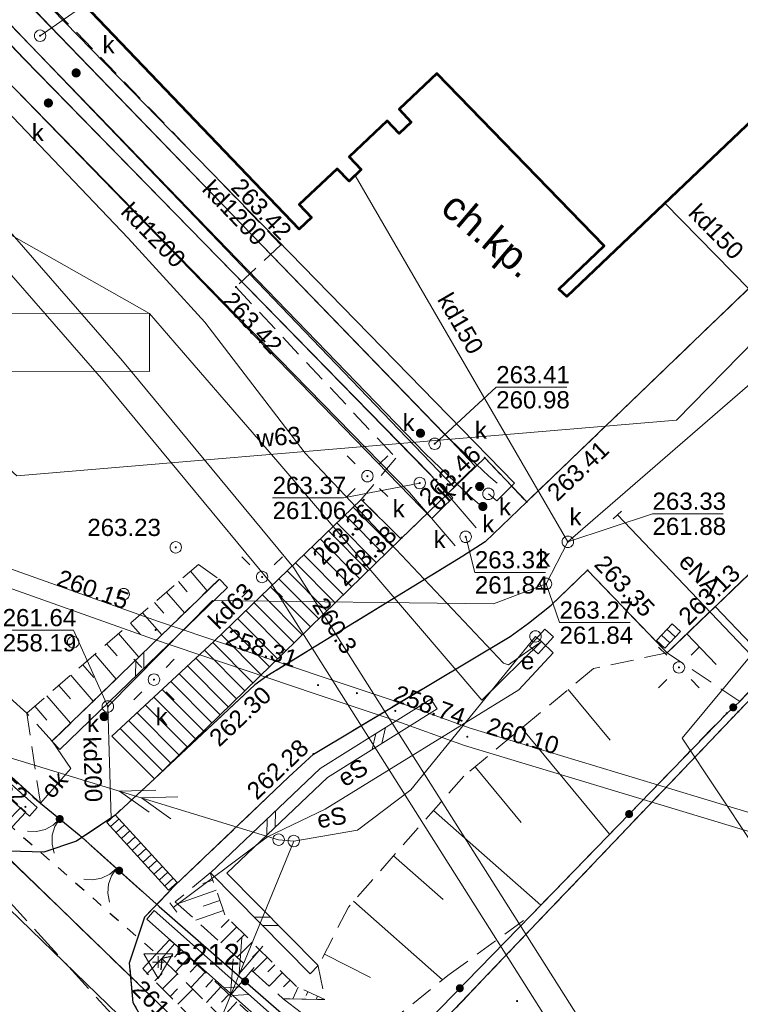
# Model space of a CAD drawing. Header units: metres. Extents: x 7427125 to 7427502, y 5541102 to 5541557.
# Tile 27 of 44: x 7427314 to 7427345, y 5541237 to 5541279. Entities that reach past the tile are written whole.
import ezdxf
from ezdxf.enums import TextEntityAlignment as Align

# ---------------------------------------------------------------- set-up
doc = ezdxf.new("R2010")
doc.units = ezdxf.units.M
doc.header["$MEASUREMENT"] = 0
for name, pattern in [('PRZER1-1', [1, 0.5, -0.5]), ('PRZER2-1', [1.5, 1, -0.5]), ('PRZER3-1', [2, 1.5, -0.5]), ('PRZER3-2', [2.5, 1.5, -1])]:
    doc.linetypes.add(name, pattern=pattern)
for name, color, linetype, lineweight in [('GEPPGD', 7, 'Continuous', 13), ('GESBZO', 7, 'Continuous', 53), ('GESDZI', 7, 'Continuous', 13), ('GESJOB', 7, 'Continuous', 30), ('GESSCH', 7, 'Continuous', 13), ('GSLDSO', 7, 'Continuous', 13), ('GSLINK', 7, 'Continuous', 13), ('GSLINK_O', 7, 'Continuous', 13), ('GSLIPS', 7, 'Continuous', 30), ('GSLKBR', 7, 'Continuous', 13), ('GSLKOG', 7, 'Continuous', 30), ('GSLKRW', 7, 'Continuous', 30), ('GSPIPD', 7, 'Continuous', 13), ('GSPSSH', 7, 'Continuous', 13), ('GSPSSH_O', 7, 'Continuous', 13), ('GSPWPS', 7, 'Continuous', 13), ('GSPWPS_O', 7, 'Continuous', 13), ('GSSDSO', 7, 'Continuous', 13), ('GSSKOA', 7, 'Continuous', 13), ('GSSKOD', 7, 'Continuous', 13), ('GSSZSN', 7, 'Continuous', 13), ('GTGETI_O', 7, 'Continuous', 13), ('GUPELA', 7, 'Continuous', 13), ('GUPISN', 7, 'Continuous', 13), ('GUPIWZ', 7, 'Continuous', 13), ('GUPIWZ_O', 7, 'Continuous', 13), ('GUPPRZ', 7, 'Continuous', 13), ('GUPPRZ_O', 7, 'Continuous', 13), ('GUPZCP', 7, 'Continuous', 13), ('GUSIKP', 7, 'Continuous', 13)]:
    doc.layers.add(name, color=color, linetype=linetype, lineweight=lineweight)
for name, color, linetype, lineweight, true_color in [('GESUZY', 7, 'Continuous', 13, 0x008000), ('GULEPR', 1, 'Continuous', 13, 0xff0000), ('GULEPR_O', 1, 'Continuous', 13, 0xff0000), ('GULKDK', 7, 'Continuous', 13, 0x803300), ('GULKPR', 7, 'Continuous', 13, 0x803300), ('GULKPR_O', 7, 'Continuous', 13, 0x803300), ('GULTPR', 7, 'Continuous', 13, 0xff9100), ('GULWPR', 5, 'Continuous', 13, 0x0000ff), ('GULWPR_O', 5, 'Continuous', 13, 0x0000ff), ('GUPESE', 1, 'Continuous', 13, 0xff0000), ('GUPESE_O', 1, 'Continuous', 13, 0xff0000), ('GUPKKS', 7, 'Continuous', 13, 0x803300), ('GUPKSD', 7, 'Continuous', 13, 0x803300), ('GUPKSD_O', 7, 'Continuous', 13, 0x803300), ('GUPKUT', 7, 'Continuous', 13, 0x803300), ('GUPKUT_O', 7, 'Continuous', 13, 0x803300), ('GUSEUT', 1, 'Continuous', 13, 0xff0000)]:
    doc.layers.add(name, color=color, linetype=linetype, lineweight=lineweight, true_color=true_color)
doc.styles.add('Arial', font='arial.ttf')

# ---------------------------------------------------------------- blocks, each defined once
blk = doc.blocks.new('D_GEPPGD1_2')
blk.add_hatch(color=0).paths.add_polyline_path([(0, -0.045), (-0.013906, -0.042798), (-0.02645, -0.036406), (-0.036406, -0.02645), (-0.042798, -0.013906), (-0.045, 0), (-0.042798, 0.013906), (-0.036406, 0.02645), (-0.02645, 0.036406), (-0.013906, 0.042798), (0, 0.045), (0.013906, 0.042798), (0.02645, 0.036406), (0.036406, 0.02645), (0.042798, 0.013906), (0.045, 0), (0.042798, -0.013906), (0.036406, -0.02645), (0.02645, -0.036406), (0.013906, -0.042798)])
blk = doc.blocks.new('D_GUPPRZ1')
blk.add_hatch(color=0).paths.add_polyline_path([(0, -0.045), (-0.011647, -0.043467), (-0.0225, -0.038971), (-0.03182, -0.03182), (-0.038971, -0.0225), (-0.043467, -0.011647), (-0.045, 0), (-0.043467, 0.011647), (-0.038971, 0.0225), (-0.03182, 0.03182), (-0.0225, 0.038971), (-0.011647, 0.043467), (0, 0.045), (0.011647, 0.043467), (0.0225, 0.038971), (0.03182, 0.03182), (0.038971, 0.0225), (0.043467, 0.011647), (0.045, 0), (0.043467, -0.011647), (0.038971, -0.0225), (0.03182, -0.03182), (0.0225, -0.038971), (0.011647, -0.043467)])
blk = doc.blocks.new('D_GUPESE1')
at = {"color": 0, "flags": 128}
blk.add_lwpolyline([(-0.5, -0.25), (-0.5, 0.25), (0.5, 0.25), (0.5, -0.25), (-0.5, -0.25)], close=True, dxfattribs=at)
blk = doc.blocks.new('D_GUPKUT1')
blk.add_hatch(color=0).paths.add_polyline_path([(0, -0.2), (-0.051764, -0.193185), (-0.1, -0.173205), (-0.141421, -0.141421), (-0.173205, -0.1), (-0.193185, -0.051764), (-0.2, 0), (-0.193185, 0.051764), (-0.173205, 0.1), (-0.141421, 0.141421), (-0.1, 0.173205), (-0.051764, 0.193185), (0, 0.2), (0.051764, 0.193185), (0.1, 0.173205), (0.141421, 0.141421), (0.173205, 0.1), (0.193185, 0.051764), (0.2, 0), (0.193185, -0.051764), (0.173205, -0.1), (0.141421, -0.141421), (0.1, -0.173205), (0.051764, -0.193185)])
blk = doc.blocks.new('D_GUPKKS1')
at = {"color": 0, "flags": 128}
blk.add_lwpolyline([(0.5, -0.25), (-0.5, -0.25), (-0.5, 0.25), (0.5, 0.25), (0.5, -0.25)], close=True, dxfattribs=at)
for points in [[(-0.175, -0.25), (-0.175, 0.25)], [(0.175, -0.25), (0.175, 0.25)]]:
    blk.add_lwpolyline(points, dxfattribs=at)
blk = doc.blocks.new('D_GUPIWZ1_1')
at = {"color": 0, "flags": 128}
blk.add_lwpolyline([(0, 0.25), (0.064705, 0.241481), (0.125, 0.216506), (0.176777, 0.176777), (0.216506, 0.125), (0.241481, 0.064705), (0.25, 0), (0.241481, -0.064705), (0.216506, -0.125), (0.176777, -0.176777), (0.125, -0.216506), (0.064705, -0.241481), (0, -0.25), (-0.064705, -0.241481), (-0.125, -0.216506), (-0.176777, -0.176777), (-0.216506, -0.125), (-0.241481, -0.064705), (-0.25, 0), (-0.241481, 0.064705), (-0.216506, 0.125), (-0.176777, 0.176777), (-0.125, 0.216506), (-0.064705, 0.241481), (0, 0.25)], close=True, dxfattribs=at)
blk = doc.blocks.new('D_GUPKSD1_1')
at = {"color": 0, "flags": 128}
blk.add_lwpolyline([(0, 0.25), (0.064705, 0.241481), (0.125, 0.216506), (0.176777, 0.176777), (0.216506, 0.125), (0.241481, 0.064705), (0.25, 0), (0.241481, -0.064705), (0.216506, -0.125), (0.176777, -0.176777), (0.125, -0.216506), (0.064705, -0.241481), (0, -0.25), (-0.064705, -0.241481), (-0.125, -0.216506), (-0.176777, -0.176777), (-0.216506, -0.125), (-0.241481, -0.064705), (-0.25, 0), (-0.241481, 0.064705), (-0.216506, 0.125), (-0.176777, 0.176777), (-0.125, 0.216506), (-0.064705, 0.241481), (0, 0.25)], close=True, dxfattribs=at)
blk = doc.blocks.new('D_GSPWPS1')
blk.add_hatch(color=0).paths.add_polyline_path([(0, -0.045), (-0.011647, -0.043467), (-0.0225, -0.038971), (-0.03182, -0.03182), (-0.038971, -0.0225), (-0.043467, -0.011647), (-0.045, 0), (-0.043467, 0.011647), (-0.038971, 0.0225), (-0.03182, 0.03182), (-0.0225, 0.038971), (-0.011647, 0.043467), (0, 0.045), (0.011647, 0.043467), (0.0225, 0.038971), (0.03182, 0.03182), (0.038971, 0.0225), (0.043467, 0.011647), (0.045, 0), (0.043467, -0.011647), (0.038971, -0.0225), (0.03182, -0.03182), (0.0225, -0.038971), (0.011647, -0.043467)])
blk = doc.blocks.new('D_GSPSSH1')
at = {"color": 0, "flags": 128}
blk.add_lwpolyline([(0.625, 0.360844), (-0.625, 0.360844), (0, -0.721688), (0.625, 0.360844)], close=True, dxfattribs=at)
for points in [[(0.25, 0), (-0.25, 0)], [(0, 0.25), (0, -0.25)]]:
    blk.add_lwpolyline(points, dxfattribs=at)
blk = doc.blocks.new('D_GUPZCP1')
at = {"color": 0, "flags": 128}
blk.add_lwpolyline([(0, 0.25), (0, -0.25)], dxfattribs=at)
blk = doc.blocks.new('D_GUPISN1')
at = {"color": 0, "flags": 128}
blk.add_lwpolyline([(0, 0.25), (0.064705, 0.241481), (0.125, 0.216506), (0.176777, 0.176777), (0.216506, 0.125), (0.241481, 0.064705), (0.25, 0), (0.241481, -0.064705), (0.216506, -0.125), (0.176777, -0.176777), (0.125, -0.216506), (0.064705, -0.241481), (0, -0.25), (-0.064705, -0.241481), (-0.125, -0.216506), (-0.176777, -0.176777), (-0.216506, -0.125), (-0.241481, -0.064705), (-0.25, 0), (-0.241481, 0.064705), (-0.216506, 0.125), (-0.176777, 0.176777), (-0.125, 0.216506), (-0.064705, 0.241481), (0, 0.25)], close=True, dxfattribs=at)
blk = doc.blocks.new('D_GUPELA2')
at = {"extrusion": (0, 0, -1)}
blk.add_hatch(color=0, dxfattribs=at).paths.add_polyline_path([(-0.002013, -0.044955), (-0.013788, -0.042836), (-0.024849, -0.037517), (-0.033417, -0.030138), (-0.040557, -0.019497), (-0.044323, -0.007777), (-0.044986, 0.001113), (-0.043117, 0.012881), (-0.038133, 0.023893), (-0.030065, 0.033482), (-0.021281, 0.03965), (-0.011881, 0.043403), (0.001087, 0.044987), (0.013449, 0.042943), (0.024479, 0.03776), (0.034764, 0.028574), (0.041285, 0.017903), (0.044532, 0.006476), (0.04461, -0.005909), (0.04187, -0.01649), (0.036867, -0.025804), (0.029541, -0.033946), (0.020466, -0.040077), (0.00982, -0.043916)])
at = {"color": 0, "flags": 128}
for points in [[(-0.883883, 0.883883), (-0.53033, 0.53033)], [(0.883883, 0.883883), (0.53033, 0.53033)], [(-0.883883, -0.883883), (-0.53033, -0.53033)], [(0.883883, -0.883883), (0.53033, -0.53033)]]:
    blk.add_lwpolyline(points, dxfattribs=at)
blk = doc.blocks.new('D_GUPELA1')
at = {"color": 0, "flags": 128}
blk.add_lwpolyline([(0, 0.25), (0.064705, 0.241481), (0.125, 0.216506), (0.176777, 0.176777), (0.216506, 0.125), (0.241481, 0.064705), (0.25, 0), (0.241481, -0.064705), (0.216506, -0.125), (0.176777, -0.176777), (0.125, -0.216506), (0.064705, -0.241481), (0, -0.25), (-0.064705, -0.241481), (-0.125, -0.216506), (-0.176777, -0.176777), (-0.216506, -0.125), (-0.241481, -0.064705), (-0.25, 0), (-0.241481, 0.064705), (-0.216506, 0.125), (-0.176777, 0.176777), (-0.125, 0.216506), (-0.064705, 0.241481), (0, 0.25)], close=True, dxfattribs=at)
blk = doc.blocks.new('D_GSLIPS2')
at = {"color": 0, "flags": 128}
blk.add_lwpolyline([(0.3, 0.4), (0, 0), (0.3, -0.4)], dxfattribs=at)
blk = doc.blocks.new('D_ODTN_1')
at = {"color": 0, "flags": 128}
for points in [[(-0.5, -0.25), (0, 0.25)], [(0, -0.25), (0.5, 0.25)]]:
    blk.add_lwpolyline(points, dxfattribs=at)
blk = doc.blocks.new('D_GSLDSO2')
at = {"color": 0, "flags": 128}
blk.add_lwpolyline([(0, 0.25), (0, -0.25)], dxfattribs=at)
blk = doc.blocks.new('D_GSLKBR1')
at = {"color": 0, "flags": 128}
for points in [[(1.299038, 0.75), (1.06066, 0.43934), (0.75, 0.200962), (0.388229, 0.051111), (0, 0)], [(0, 0), (0.388229, -0.051111), (0.75, -0.200962), (1.06066, -0.43934), (1.299038, -0.75)]]:
    blk.add_lwpolyline(points, dxfattribs=at)
blk = doc.blocks.new('D_PION_C')
at = {"color": 0, "flags": 128}
blk.add_lwpolyline([(0, 0.25), (0, -0.25)], dxfattribs=at)
blk = doc.blocks.new('D_GULKDK1')
at = {"color": 0, "flags": 128}
blk.add_lwpolyline([(0, 0.25), (0, -0.25)], dxfattribs=at)
blk = doc.blocks.new('D_GSPIPD1')
at = {"color": 0, "flags": 128}
blk.add_lwpolyline([(0, 0.25), (0.064705, 0.241481), (0.125, 0.216506), (0.176777, 0.176777), (0.216506, 0.125), (0.241481, 0.064705), (0.25, 0), (0.241481, -0.064705), (0.216506, -0.125), (0.176777, -0.176777), (0.125, -0.216506), (0.064705, -0.241481), (0, -0.25), (-0.064705, -0.241481), (-0.125, -0.216506), (-0.176777, -0.176777), (-0.216506, -0.125), (-0.241481, -0.064705), (-0.25, 0), (-0.241481, 0.064705), (-0.216506, 0.125), (-0.176777, 0.176777), (-0.125, 0.216506), (-0.064705, 0.241481), (0, 0.25)], close=True, dxfattribs=at)
blk = doc.blocks.new('D_KOLO')
blk.add_hatch(color=0).paths.add_polyline_path([(0, -0.175), (-0.045293, -0.169037), (-0.0875, -0.151554), (-0.123744, -0.123744), (-0.151554, -0.0875), (-0.169037, -0.045293), (-0.175, 0), (-0.169037, 0.045293), (-0.151554, 0.0875), (-0.123744, 0.123744), (-0.0875, 0.151554), (-0.045293, 0.169037), (0, 0.175), (0.045293, 0.169037), (0.0875, 0.151554), (0.123744, 0.123744), (0.151554, 0.0875), (0.169037, 0.045293), (0.175, 0), (0.169037, -0.045293), (0.151554, -0.0875), (0.123744, -0.123744), (0.0875, -0.151554), (0.045293, -0.169037)])
blk = doc.blocks.new('D_SUEP2')
at = {"color": 0, "flags": 128}
for points in [[(-1.25, -0.5), (0.25, 0), (-1.25, 0.5)], [(-0.25, -0.5), (1.25, 0), (-0.25, 0.5)]]:
    blk.add_lwpolyline(points, dxfattribs=at)

msp = doc.modelspace()

# ---------------------------------------------------------------- linework, layer by layer
at = {"layer": 'GESBZO', "color": 7, "linetype": 'Continuous', "lineweight": 53, "flags": 128}
msp.add_lwpolyline([(7427376.93, 5541304.94), (7427337.53, 5541267.44), (7427337.19, 5541267.77), (7427339.16, 5541269.65), (7427331.87, 5541277.15), (7427330.23, 5541275.6), (7427330.76, 5541275.04), (7427330.23, 5541274.54), (7427329.71, 5541275.09), (7427328.06, 5541273.52), (7427328.58, 5541272.97), (7427328.05, 5541272.46), (7427327.53, 5541273.01), (7427325.88, 5541271.45), (7427326.42, 5541270.89), (7427325.87, 5541270.38), (7427300.32, 5541297.07)], dxfattribs=at)
at = {"layer": 'GESDZI', "color": 7, "linetype": 'Continuous', "lineweight": 13, "flags": 128}
for points in [[(7427365.33, 5541270.24), (7427360.53, 5541265.49), (7427345.01, 5541249.37), (7427332.02, 5541235.75), (7427327.9, 5541231.44), (7427324.78, 5541228.21), (7427320.15, 5541236.27), (7427305.53, 5541250.41), (7427281.57, 5541272.99), (7427247.55, 5541303.23), (7427241.97, 5541307.49), (7427230.33, 5541315.24), (7427210.43, 5541329.61), (7427196.99, 5541343.41), (7427172.66, 5541368.39), (7427206.1, 5541403.07), (7427222.77, 5541419.91)], [(7427149.017, 5541397.869), (7427149.6, 5541397.01), (7427166.31, 5541376.18), (7427167.99, 5541374.1), (7427172.66, 5541368.39), (7427196.99, 5541343.41), (7427210.43, 5541329.61), (7427230.33, 5541315.24), (7427241.97, 5541307.49), (7427247.55, 5541303.23), (7427281.57, 5541272.99), (7427305.53, 5541250.41), (7427320.15, 5541236.27)], [(7427356.406, 5541206.652), (7427349.99, 5541207.1), (7427332.02, 5541235.75), (7427345.01, 5541249.37), (7427360.53, 5541265.49), (7427368.93, 5541264.13), (7427378.25, 5541262.62), (7427394.29, 5541260.57), (7427405.887, 5541259.69)]]:
    msp.add_lwpolyline(points, dxfattribs=at)
at = {"layer": 'GESJOB', "color": 7, "linetype": 'PRZER3-2', "lineweight": 30}
for points in [[(7427149.017, 5541397.869), (7427149.6, 5541397.01), (7427166.31, 5541376.18), (7427167.99, 5541374.1), (7427172.66, 5541368.39), (7427196.99, 5541343.41), (7427210.43, 5541329.61), (7427230.33, 5541315.24), (7427241.97, 5541307.49), (7427247.55, 5541303.23), (7427281.57, 5541272.99), (7427305.53, 5541250.41), (7427320.15, 5541236.27), (7427324.78, 5541228.21), (7427335.43, 5541208.11), (7427343.296, 5541192.599)], [(7427343.296, 5541192.599), (7427335.43, 5541208.11), (7427324.78, 5541228.21), (7427320.15, 5541236.27), (7427305.53, 5541250.41), (7427281.57, 5541272.99), (7427247.55, 5541303.23), (7427241.97, 5541307.49), (7427230.33, 5541315.24), (7427210.43, 5541329.61), (7427196.99, 5541343.41), (7427172.66, 5541368.39), (7427167.99, 5541374.1), (7427166.31, 5541376.18), (7427149.6, 5541397.01), (7427149.017, 5541397.869)]]:
    msp.add_lwpolyline(points, dxfattribs=at)
at = {"layer": 'GESSCH', "color": 7, "linetype": 'Continuous', "lineweight": 13, "flags": 128}
msp.add_lwpolyline([(7427328.58, 5541258.61), (7427322.17, 5541252.43), (7427317.72, 5541248.3), (7427319.57, 5541246.44), (7427330.31, 5541256.89), (7427328.58, 5541258.61)], close=True, dxfattribs=at)
for points in [[(7427328.233, 5541258.275), (7427329.955, 5541256.544)], [(7427327.873, 5541257.928), (7427329.596, 5541256.196)], [(7427327.153, 5541257.234), (7427328.88, 5541255.498)], [(7427327.513, 5541257.581), (7427329.238, 5541255.847)], [(7427326.793, 5541256.887), (7427328.521, 5541255.149)], [(7427326.433, 5541256.54), (7427328.163, 5541254.801)], [(7427326.073, 5541256.193), (7427327.804, 5541254.452)], [(7427325.713, 5541255.846), (7427327.446, 5541254.103)], [(7427324.993, 5541255.152), (7427326.729, 5541253.406)], [(7427325.353, 5541255.499), (7427327.088, 5541253.755)], [(7427324.633, 5541254.805), (7427326.371, 5541253.057)], [(7427324.273, 5541254.457), (7427326.012, 5541252.709)], [(7427323.913, 5541254.11), (7427325.654, 5541252.36)], [(7427323.193, 5541253.416), (7427324.937, 5541251.662)], [(7427323.553, 5541253.763), (7427325.296, 5541252.011)], [(7427322.833, 5541253.069), (7427324.579, 5541251.314)], [(7427322.473, 5541252.722), (7427324.221, 5541250.965)], [(7427322.112, 5541252.376), (7427323.862, 5541250.616)], [(7427321.378, 5541251.695), (7427323.145, 5541249.919)], [(7427321.745, 5541252.036), (7427323.504, 5541250.268)], [(7427321.012, 5541251.355), (7427322.787, 5541249.57)], [(7427320.645, 5541251.015), (7427322.429, 5541249.221)], [(7427320.278, 5541250.674), (7427322.07, 5541248.873)], [(7427319.545, 5541249.994), (7427321.354, 5541248.175)], [(7427319.912, 5541250.334), (7427321.712, 5541248.524)], [(7427319.178, 5541249.653), (7427320.995, 5541247.827)], [(7427318.812, 5541249.313), (7427320.637, 5541247.478)], [(7427318.445, 5541248.973), (7427320.278, 5541247.129)], [(7427318.078, 5541248.632), (7427319.92, 5541246.781)]]:
    msp.add_lwpolyline(points, dxfattribs=at)
at = {"layer": 'GESUZY', "color": 96, "linetype": 'PRZER1-1', "lineweight": 13, "true_color": 0x008000}
for points in [[(7427149.017, 5541397.869), (7427149.6, 5541397.01), (7427166.31, 5541376.18), (7427167.99, 5541374.1), (7427172.66, 5541368.39), (7427196.99, 5541343.41), (7427210.43, 5541329.61), (7427230.33, 5541315.24), (7427241.97, 5541307.49), (7427247.55, 5541303.23), (7427273.39, 5541280.26), (7427281.57, 5541272.99), (7427305.53, 5541250.41), (7427320.15, 5541236.27)], [(7427356.406, 5541206.652), (7427349.99, 5541207.1), (7427332.02, 5541235.75), (7427345.01, 5541249.37), (7427360.53, 5541265.49), (7427368.93, 5541264.13), (7427378.25, 5541262.62), (7427394.29, 5541260.57), (7427405.887, 5541259.69)]]:
    msp.add_lwpolyline(points, dxfattribs=at)
msp.add_lwpolyline([(7427324.78, 5541228.21), (7427320.15, 5541236.27), (7427305.53, 5541250.41), (7427281.57, 5541272.99), (7427273.39, 5541280.26), (7427354.64, 5541356.58), (7427358.58, 5541352.7), (7427361.29, 5541350.08), (7427363.62, 5541347.81), (7427366.52, 5541345.04), (7427374.21, 5541337.71), (7427378.19, 5541333.92), (7427396.7, 5541315.71), (7427402.05, 5541310.46), (7427383.24, 5541290.03), (7427367.48, 5541272.62), (7427365.33, 5541270.24), (7427360.53, 5541265.49), (7427345.01, 5541249.37), (7427332.02, 5541235.75), (7427327.9, 5541231.44), (7427324.78, 5541228.21)], close=True, dxfattribs=at)
at = {"layer": 'GSLDSO', "color": 7, "linetype": 'Continuous', "lineweight": 13, "flags": 128}
for points in [[(7427314.467, 5541245.186), (7427306.537, 5541252.286), (7427298.936, 5541259.137), (7427296.706, 5541261.087), (7427283.766, 5541272.657), (7427272.306, 5541282.717), (7427256.878, 5541296.656), (7427244.535, 5541307.798), (7427240.116, 5541311.597), (7427230.318, 5541320.515), (7427219.057, 5541330.746), (7427200.876, 5541346.967)], [(7427314.133, 5541244.814), (7427306.203, 5541251.914), (7427298.604, 5541258.763), (7427296.374, 5541260.713), (7427283.434, 5541272.283), (7427271.974, 5541282.343), (7427256.542, 5541296.284), (7427244.205, 5541307.422), (7427239.784, 5541311.223), (7427229.982, 5541320.145), (7427218.723, 5541330.374), (7427200.544, 5541346.593)], [(7427322.406, 5541255.13), (7427315.106, 5541248.08)], [(7427322.754, 5541254.77), (7427315.454, 5541247.72)], [(7427326.352, 5541237.954), (7427322.013, 5541242.346), (7427326.796, 5541246.889), (7427331.617, 5541249.912)], [(7427326.708, 5541238.306), (7427322.727, 5541242.334), (7427327.104, 5541246.491), (7427331.883, 5541249.488)], [(7427326.99, 5541234.334), (7427326.877, 5541234.216), (7427319.566, 5541240.707)], [(7427327.35, 5541233.986), (7427326.903, 5541233.524), (7427319.234, 5541240.333)]]:
    msp.add_lwpolyline(points, dxfattribs=at)
at = {"layer": 'GSLINK', "color": 7, "linetype": 'Continuous', "lineweight": 13, "flags": 128}
for points in [[(7427330.31, 5541256.89), (7427333.96, 5541260.42), (7427335.79, 5541258.5)], [(7427315.11, 5541248.08), (7427315.93, 5541246.89), (7427314.6, 5541245.38)]]:
    msp.add_lwpolyline(points, dxfattribs=at)
at = {"layer": 'GSLIPS', "color": 7, "linetype": 'PRZER1-1', "lineweight": 30}
msp.add_lwpolyline([(7427313.12, 5541244.55), (7427319.89, 5541238.62)], dxfattribs=at)
at = {"layer": 'GSLKBR', "color": 7, "linetype": 'Continuous', "lineweight": 13, "flags": 128}
for points in [[(7427314.278, 5541245.639), (7427316.602, 5541243.741)], [(7427316.802, 5541243.54), (7427319.038, 5541241.54)]]:
    msp.add_lwpolyline(points, dxfattribs=at)
at = {"layer": 'GSLKOG', "color": 7, "linetype": 'Continuous', "lineweight": 30, "flags": 128}
msp.add_lwpolyline([(7427266.44, 5541288.58), (7427277.84, 5541278.38), (7427296.06, 5541262.04), (7427308.06, 5541251.31), (7427314.6, 5541245.38), (7427316.29, 5541244), (7427319.78, 5541240.88), (7427327.26, 5541234.36), (7427329.75, 5541234.12), (7427336, 5541240.52), (7427344.5, 5541249.29), (7427345.07, 5541249.81), (7427346.82, 5541251.64), (7427354.76, 5541259.81), (7427355.77, 5541260.97), (7427366.55, 5541272.09), (7427367.5, 5541273.13), (7427373.53, 5541279.81), (7427385.65, 5541293.27), (7427401.54, 5541310.36), (7427396.09, 5541315.77), (7427385, 5541326.69), (7427374.15, 5541337.32)], dxfattribs=at)
at = {"layer": 'GSLKRW', "color": 7, "linetype": 'Continuous', "lineweight": 30, "flags": 128}
for points in [[(7427376.93, 5541304.94), (7427380.5, 5541301.13), (7427360.7, 5541282.27), (7427346.09, 5541268.4), (7427335.79, 5541258.5), (7427333.98, 5541256.76), (7427333, 5541256.14), (7427324.47, 5541250.91), (7427323.95, 5541250.54), (7427319.57, 5541246.44), (7427317.84, 5541244.85), (7427316.18, 5541243.72), (7427314.75, 5541243.25), (7427312.71, 5541243.3), (7427310.66, 5541244.68), (7427310.31, 5541244.32)], [(7427319.36, 5541234.38), (7427319.76, 5541234.74), (7427318.65, 5541236.69), (7427318.49, 5541238.43), (7427319.15, 5541240.43), (7427320.48, 5541241.81), (7427325.43, 5541246.53), (7427326.5, 5541247.52), (7427335.07, 5541252.64), (7427335.86, 5541253.22), (7427336.85, 5541254), (7427338.44, 5541255.52), (7427341.9, 5541251.93), (7427352.26, 5541261.86), (7427350.51, 5541263.66), (7427364.25, 5541276.73)]]:
    msp.add_lwpolyline(points, dxfattribs=at)
at = {"layer": 'GSSDSO', "color": 7, "linetype": 'Continuous', "lineweight": 13, "flags": 128}
for points in [[(7427313.75, 5541245.19), (7427313.12, 5541244.55), (7427312.59, 5541243.82), (7427312.83, 5541243.64), (7427313.39, 5541244.36), (7427313.97, 5541244.99), (7427313.75, 5541245.19)], [(7427320.45, 5541239.25), (7427319.89, 5541238.62), (7427319.26, 5541237.96), (7427319.07, 5541238.18), (7427319.62, 5541238.78), (7427320.23, 5541239.43), (7427320.45, 5541239.25)]]:
    msp.add_lwpolyline(points, close=True, dxfattribs=at)
at = {"layer": 'GSSKOA', "color": 7, "linetype": 'PRZER3-1', "lineweight": 13}
for points in [[(7427214.8, 5541324.94), (7427228.08, 5541314.4), (7427243.84, 5541302.38), (7427262.7, 5541287.01), (7427277.46, 5541274.11), (7427285.25, 5541267.16), (7427295.94, 5541257.65), (7427310.31, 5541244.33), (7427319.36, 5541234.38)], [(7427346.09, 5541268.4), (7427335.79, 5541258.5), (7427333.98, 5541256.76), (7427333, 5541256.14), (7427324.47, 5541250.91), (7427323.95, 5541250.54), (7427319.57, 5541246.44), (7427317.84, 5541244.85), (7427316.18, 5541243.72), (7427314.75, 5541243.25), (7427312.71, 5541243.3), (7427310.66, 5541244.68), (7427310.31, 5541244.33), (7427319.36, 5541234.38), (7427319.76, 5541234.74), (7427318.65, 5541236.69)], [(7427318.65, 5541236.69), (7427318.49, 5541238.43), (7427319.15, 5541240.43), (7427320.48, 5541241.81), (7427325.43, 5541246.53), (7427326.5, 5541247.52), (7427335.07, 5541252.64), (7427335.86, 5541253.22), (7427336.85, 5541254), (7427338.44, 5541255.52), (7427341.9, 5541251.93), (7427352.26, 5541261.86), (7427350.51, 5541263.66), (7427348.81, 5541265.5)]]:
    msp.add_lwpolyline(points, dxfattribs=at)
at = {"layer": 'GSSKOD', "color": 7, "linetype": 'PRZER2-1', "lineweight": 13}
for points in [[(7427277.72, 5541407.27), (7427277.78, 5541403.1), (7427298.73, 5541382.85), (7427312.44, 5541369.59), (7427328.68, 5541353.98), (7427342.95, 5541340.01), (7427298.49, 5541297.32), (7427325.08, 5541269.7), (7427323.12, 5541267.86), (7427330.09, 5541260.41), (7427328.58, 5541258.61), (7427330.31, 5541256.89), (7427333.96, 5541260.42), (7427335.79, 5541258.5), (7427346.09, 5541268.4), (7427360.7, 5541282.27), (7427380.5, 5541301.13)], [(7427376.93, 5541304.94), (7427337.53, 5541267.44), (7427337.19, 5541267.77), (7427339.16, 5541269.65), (7427331.87, 5541277.15), (7427330.23, 5541275.6), (7427330.76, 5541275.04), (7427330.23, 5541274.54), (7427329.71, 5541275.09), (7427328.06, 5541273.52), (7427328.58, 5541272.97), (7427328.05, 5541272.46), (7427327.53, 5541273.01), (7427325.88, 5541271.45), (7427326.42, 5541270.89), (7427325.87, 5541270.38), (7427300.32, 5541297.07)]]:
    msp.add_lwpolyline(points, dxfattribs=at)
at = {"layer": 'GSSZSN', "color": 7, "linetype": 'PRZER2-1', "lineweight": 13}
for points in [[(7427314.01, 5541249.3), (7427309.81, 5541253.09), (7427297.41, 5541264.19), (7427280.53, 5541280.08), (7427275.58, 5541284.47), (7427269.8, 5541291.75), (7427267.49, 5541289.43), (7427273.72, 5541283.27), (7427277.84, 5541278.38), (7427296.06, 5541262.04), (7427308.06, 5541251.31), (7427314.6, 5541245.38), (7427314.01, 5541249.3)], [(7427341.9, 5541251.93), (7427352.26, 5541261.86), (7427354.76, 5541259.81), (7427346.82, 5541251.64), (7427345.07, 5541249.81), (7427341.9, 5541251.93)], [(7427314.01, 5541249.3), (7427321.49, 5541255.78), (7427322.39, 5541255.13), (7427315.11, 5541248.08), (7427314.01, 5541249.3)], [(7427341.9, 5541251.93), (7427338.7, 5541251.24), (7427333.05, 5541246.56), (7427328.02, 5541240.85), (7427326.71, 5541238.28), (7427326.99, 5541236.83), (7427325.18, 5541236.86), (7427327.84, 5541234.8), (7427329.65, 5541235.71), (7427332.41, 5541237.92), (7427336, 5541240.52), (7427344.5, 5541249.29), (7427345.07, 5541249.81), (7427341.9, 5541251.93)], [(7427326.99, 5541236.83), (7427325.76, 5541237.39), (7427322.64, 5541240.51), (7427322, 5541242.35), (7427320.48, 5541241.09), (7427325.18, 5541236.86), (7427326.99, 5541236.83)], [(7427326.23, 5541233.89), (7427320.45, 5541239.25), (7427319.89, 5541238.62), (7427325.37, 5541233.22), (7427326.23, 5541233.89)], [(7427324.61, 5541232.6), (7427319.26, 5541237.96), (7427319.89, 5541238.62), (7427325.37, 5541233.22), (7427324.61, 5541232.6)]]:
    msp.add_lwpolyline(points, close=True, dxfattribs=at)
at = {"layer": 'GSSZSN', "color": 7, "linetype": 'Continuous', "lineweight": 13, "flags": 128}
for points in [[(7427321.142, 5541255.478), (7427321.875, 5541254.632)], [(7427320.62, 5541255.026), (7427320.999, 5541254.588)], [(7427320.098, 5541254.574), (7427320.882, 5541253.67)], [(7427319.576, 5541254.122), (7427319.981, 5541253.655)], [(7427343.996, 5541253.939), (7427346.511, 5541251.316)], [(7427319.055, 5541253.67), (7427319.889, 5541252.708)], [(7427318.533, 5541253.218), (7427318.962, 5541252.722)], [(7427318.011, 5541252.766), (7427318.895, 5541251.745)], [(7427342.763, 5541252.757), (7427344.046, 5541251.419)], [(7427317.489, 5541252.314), (7427317.944, 5541251.789)], [(7427316.967, 5541251.862), (7427317.902, 5541250.783)], [(7427316.445, 5541251.41), (7427316.925, 5541250.856)], [(7427315.924, 5541250.958), (7427316.908, 5541249.821)], [(7427315.402, 5541250.506), (7427315.907, 5541249.923)], [(7427314.88, 5541250.054), (7427315.915, 5541248.859)], [(7427337.599, 5541250.328), (7427339.42, 5541248.128)], [(7427314.358, 5541249.602), (7427314.888, 5541248.99)], [(7427335.57, 5541248.647), (7427339.398, 5541244.026)], [(7427333.541, 5541246.966), (7427335.547, 5541244.544)], [(7427331.729, 5541245.061), (7427336.407, 5541240.94)], [(7427329.988, 5541243.084), (7427332.143, 5541241.186)], [(7427322.112, 5541242.027), (7427321.68, 5541241.877)], [(7427322.266, 5541241.585), (7427320.582, 5541240.999)], [(7427322.42, 5541241.142), (7427321.7, 5541240.891)], [(7427328.246, 5541241.107), (7427332.124, 5541237.691)], [(7427322.574, 5541240.7), (7427321.377, 5541240.283)], [(7427322.829, 5541240.321), (7427322.475, 5541239.967)], [(7427323.161, 5541239.989), (7427322.47, 5541239.299)], [(7427323.492, 5541239.658), (7427323.156, 5541239.321)], [(7427323.823, 5541239.327), (7427323.168, 5541238.671)], [(7427320.731, 5541238.989), (7427320.441, 5541238.676)], [(7427324.155, 5541238.995), (7427323.836, 5541238.676)], [(7427326.979, 5541238.808), (7427328.977, 5541237.789)], [(7427321.079, 5541238.667), (7427320.489, 5541238.03)], [(7427324.486, 5541238.664), (7427323.865, 5541238.043)], [(7427319.583, 5541237.637), (7427319.907, 5541237.96)], [(7427319.919, 5541237.3), (7427320.57, 5541237.95)], [(7427321.427, 5541238.344), (7427321.127, 5541238.021)], [(7427321.775, 5541238.022), (7427321.165, 5541237.364)], [(7427324.817, 5541238.333), (7427324.516, 5541238.031)], [(7427325.149, 5541238.001), (7427324.563, 5541237.415)], [(7427322.122, 5541237.699), (7427321.813, 5541237.365)], [(7427325.48, 5541237.67), (7427325.196, 5541237.386)], [(7427320.255, 5541236.963), (7427320.582, 5541237.29)], [(7427320.591, 5541236.627), (7427321.248, 5541237.282)], [(7427322.47, 5541237.376), (7427321.841, 5541236.698)], [(7427325.826, 5541237.36), (7427325.595, 5541236.853)], [(7427326.252, 5541237.166), (7427326.179, 5541237.005)], [(7427322.818, 5541237.054), (7427322.499, 5541236.709)], [(7427323.166, 5541236.731), (7427322.517, 5541236.031)], [(7427326.679, 5541236.972), (7427326.617, 5541236.836)]]:
    msp.add_lwpolyline(points, dxfattribs=at)
at = {"layer": 'GULEPR', "color": 1, "linetype": 'Continuous', "lineweight": 13, "true_color": 0xff0000, "flags": 128}
for points in [[(7427336.43, 5541252.42), (7427335, 5541251.4), (7427334.78, 5541251.47), (7427326.13, 5541260.62), (7427321.76, 5541266.32), (7427318.43, 5541269.98), (7427301.85, 5541287.37), (7427292.91, 5541296.63), (7427289.84, 5541299.66), (7427287.93, 5541300.83), (7427285.96, 5541300.97), (7427277.68, 5541297.5), (7427277.18, 5541297.62), (7427274.8, 5541299.9), (7427274, 5541300.05), (7427273.38, 5541299.75)], [(7427232.953, 5541271.907), (7427324.98, 5541243.79), (7427325.64, 5541243.73), (7427308.272, 5541201.421)], [(7427345.56, 5541251.83), (7427339.74, 5541257.93)], [(7427336.17, 5541252.64), (7427336.43, 5541252.42), (7427336.94, 5541251.93), (7427335.45, 5541250.32), (7427327.01, 5541245.12), (7427324.5, 5541243.92), (7427320.39, 5541240.84)], [(7427325.64, 5541243.73), (7427328.41, 5541244.21), (7427330.74, 5541245.96), (7427336.17, 5541252.64)], [(7427361.53, 5541219.43), (7427360.88, 5541220.33), (7427360.86, 5541220.69), (7427342.56, 5541248.21), (7427345.56, 5541251.83)]]:
    msp.add_lwpolyline(points, dxfattribs=at)
at = {"layer": 'GULEPR', "color": 1, "linetype": 'Continuous', "lineweight": 13, "flags": 128}
msp.add_lwpolyline([(7427336.43, 5541252.42), (7427333.84, 5541249.86), (7427324.95, 5541260.24), (7427320.46, 5541265.43), (7427319.36, 5541266.71), (7427299.22, 5541278.1)], dxfattribs=at)
at = {"layer": 'GULKDK', "color": 36, "linetype": 'Continuous', "lineweight": 13, "true_color": 0x803300, "flags": 128}
for points in [[(7427320.555, 5541241.928), (7427317.865, 5541244.878)], [(7427320.185, 5541241.592), (7427317.495, 5541244.542)]]:
    msp.add_lwpolyline(points, dxfattribs=at)
at = {"layer": 'GULKPR', "color": 36, "linetype": 'Continuous', "lineweight": 13, "true_color": 0x803300, "flags": 128}
for points in [[(7427334.506, 5541259.309), (7427334.14, 5541259.617), (7427332.202, 5541261.456), (7427315.023, 5541279.216), (7427297.764, 5541297.325), (7427296.412, 5541298.494)], [(7427333.734, 5541258.391), (7427333.34, 5541258.723), (7427331.358, 5541260.604), (7427314.157, 5541278.384), (7427296.936, 5541296.455), (7427295.628, 5541297.586)], [(7427295.258, 5541297.419), (7427296.401, 5541296.137), (7427313.882, 5541277.797), (7427331.573, 5541259.725), (7427333.586, 5541257.37)], [(7427294.362, 5541296.621), (7427295.519, 5541295.323), (7427313.018, 5541276.963), (7427330.687, 5541258.915), (7427332.674, 5541256.59)], [(7427322.1, 5541254.21), (7427334.34, 5541254.06), (7427336.63, 5541254.93), (7427337.58, 5541256.76), (7427347.68, 5541265.51), (7427355.46, 5541273.3), (7427363.56, 5541281.28)], [(7427328.32, 5541272.72), (7427337.58, 5541256.76)], [(7427347.68, 5541265.51), (7427341.81, 5541271.51)], [(7427317.54, 5541249.59), (7427322.1, 5541254.21)], [(7427317.68, 5541244.71), (7427317.54, 5541249.59)]]:
    msp.add_lwpolyline(points, dxfattribs=at)
at = {"layer": 'GULTPR', "color": 30, "linetype": 'Continuous', "lineweight": 13, "true_color": 0xff9100, "flags": 128}
msp.add_lwpolyline([(7427147.925, 5541396.714), (7427160.79, 5541380.08), (7427172.77, 5541365.73), (7427189.7, 5541344.59), (7427199.87, 5541334.94), (7427213.89, 5541323.55), (7427227.66, 5541313.41), (7427237.41, 5541307.29), (7427244.89, 5541301.8), (7427255.3, 5541292.78), (7427280.97, 5541270.3), (7427294.36, 5541257.17), (7427307.47, 5541246.36), (7427319.95, 5541234.27), (7427324.38, 5541225.76), (7427330.33, 5541215.04), (7427332.71, 5541211.01), (7427342.288, 5541191.518)], dxfattribs=at)
at = {"layer": 'GULWPR', "color": 5, "linetype": 'Continuous', "lineweight": 13, "true_color": 0x0000ff, "flags": 128}
for points in [[(7427355.541, 5541205.724), (7427350.27, 5541214.134), (7427342.771, 5541226.342), (7427324.674, 5541254.927), (7427317.263, 5541263.871), (7427287.688, 5541297.811), (7427306.199, 5541315.228), (7427323.568, 5541331.476), (7427342.714, 5541349.773), (7427348.614, 5541356.015), (7427365.267, 5541367.862), (7427380.522, 5541378.251)], [(7427356.388, 5541206.632), (7427351.29, 5541214.766), (7427343.789, 5541226.978), (7427325.646, 5541255.633), (7427318.177, 5541264.649), (7427289.352, 5541297.729), (7427307.021, 5541314.352), (7427324.392, 5541330.604), (7427343.566, 5541348.927), (7427349.406, 5541355.105), (7427365.953, 5541366.878), (7427381.45, 5541377.432)], [(7427214.241, 5541289.419), (7427218.173, 5541293.198), (7427224.562, 5541299.348), (7427237.309, 5541311.72), (7427241.509, 5541310.954), (7427286.242, 5541272.332), (7427300.075, 5541260.282), (7427319.751, 5541253.298), (7427326.827, 5541250.899), (7427330.191, 5541249.778), (7427333.326, 5541248.65), (7427348.88, 5541243.944), (7427373.553, 5541269.8), (7427376.071, 5541271.443), (7427397.668, 5541272.639), (7427419.077, 5541273.829)], [(7427214.826, 5541288.872), (7427218.727, 5541292.622), (7427225.118, 5541298.772), (7427237.571, 5541310.86), (7427241.151, 5541310.206), (7427285.718, 5541271.728), (7427299.665, 5541259.578), (7427319.489, 5541252.542), (7427326.573, 5541250.141), (7427329.929, 5541249.022), (7427333.074, 5541247.89), (7427349.12, 5541243.036), (7427374.067, 5541269.18), (7427376.329, 5541270.657), (7427397.712, 5541271.841), (7427418.289, 5541272.984)], [(7427260.4, 5541290.45), (7427261.17, 5541291.14), (7427267.63, 5541297.02), (7427269.62, 5541299.61), (7427282.97, 5541287.32), (7427299.83, 5541272.1), (7427313.58, 5541259.63), (7427342.31, 5541262.06), (7427360.24, 5541280.37), (7427372.08, 5541292.29)], [(7427334.12, 5541258.85), (7427334.49, 5541258.54), (7427335.25, 5541259.31), (7427299.54, 5541295.92)]]:
    msp.add_lwpolyline(points, dxfattribs=at)
at = {"layer": 'GUPISN', "color": 7, "linetype": 'PRZER1-1', "lineweight": 13}
msp.add_lwpolyline([(7427324.98, 5541243.79), (7427325.64, 5541243.73)], dxfattribs=at)
at = {"layer": 'GUPPRZ_O', "color": 36, "linetype": 'Continuous', "lineweight": 13, "true_color": 0x803300, "flags": 128}
for points in [[(7427314.59, 5541278.8), (7427317.39, 5541280.752), (7427320.47, 5541280.752)], [(7427331.78, 5541261.03), (7427334.46, 5541263.492), (7427337.54, 5541263.492)], [(7427331.13, 5541259.32), (7427327.8, 5541258.672), (7427324.72, 5541258.672)], [(7427337.58, 5541256.76), (7427341.27, 5541257.982), (7427344.35, 5541257.982)], [(7427333.13, 5541256.98), (7427333.53, 5541255.432), (7427336.61, 5541255.432)], [(7427336.63, 5541254.93), (7427337.22, 5541253.242), (7427340.3, 5541253.242)], [(7427317.54, 5541249.59), (7427316.04, 5541252.912), (7427312.96, 5541252.912)]]:
    msp.add_lwpolyline(points, dxfattribs=at)
at = {"layer": 'GUSEUT', "color": 1, "linetype": 'Continuous', "lineweight": 13, "flags": 128}
msp.add_lwpolyline([(7427301.32, 5541266.72), (7427301.39, 5541264.2), (7427319.35, 5541264.18), (7427319.36, 5541266.71), (7427301.32, 5541266.72)], close=True, dxfattribs=at)
at = {"layer": 'GUSIKP', "color": 36, "linetype": 'Continuous', "lineweight": 13, "true_color": 0x803300, "flags": 128}
for points in [[(7427295.99, 5541297.13), (7427296.8, 5541297.95), (7427315.02, 5541279.22), (7427332.2, 5541261.46), (7427333.54, 5541260.06), (7427332.62, 5541259.16), (7427314.16, 5541278.39), (7427295.99, 5541297.13)], [(7427294.78, 5541296.06), (7427313.02, 5541276.96), (7427331.66, 5541257.78), (7427332.11, 5541258.22), (7427332.57, 5541258.68), (7427313.89, 5541277.79), (7427295.68, 5541296.98), (7427294.78, 5541296.06)]]:
    msp.add_lwpolyline(points, close=True, dxfattribs=at)

# ---------------------------------------------------------------- block references
at = {"layer": 'GEPPGD', "color": 7, "linetype": 'Continuous', "lineweight": 13}
msp.add_blockref('D_GEPPGD1_2', (7427345.01, 5541249.37), dxfattribs=at)
at = {"layer": 'GSLDSO', "color": 7, "linetype": 'Continuous', "lineweight": 13}
for name, p, rotation in [('D_GSLDSO2', (7427322.58, 5541254.95), 224.0019166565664), ('D_ODTN_1', (7427318.93, 5541251.425), 224.0019166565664), ('D_ODTN_1', (7427318.93, 5541251.425), 224.0019166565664), ('D_GSLDSO2', (7427331.75, 5541249.7), 32.09113922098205), ('D_ODTN_1', (7427329.35, 5541248.195), 32.09113922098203), ('D_ODTN_1', (7427329.35, 5541248.195), 32.09113922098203), ('D_GSLDSO2', (7427315.28, 5541247.9), 224.0019166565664), ('D_GSLDSO2', (7427314.3, 5541245), 138.1608279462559), ('D_ODTN_1', (7427324.66, 5541244.515), 43.52462301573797), ('D_ODTN_1', (7427324.66, 5541244.515), 43.52462301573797), ('D_GSLDSO2', (7427319.4, 5541240.52), 138.3997141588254), ('D_ODTN_1', (7427324.45, 5541240.235), 134.657735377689), ('D_ODTN_1', (7427324.45, 5541240.235), 134.657735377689), ('D_GSLDSO2', (7427326.53, 5541238.13), 134.657735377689), ('D_ODTN_1', (7427323.145, 5541237.195), 138.3997141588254), ('D_ODTN_1', (7427323.145, 5541237.195), 138.3997141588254)]:
    msp.add_blockref(name, p, dxfattribs=dict(at, rotation=rotation))
at = {"layer": 'GSLIPS', "color": 7, "linetype": 'Continuous', "lineweight": 30, "rotation": 318.7841303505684}
msp.add_blockref('D_GSLIPS2', (7427319.89, 5541238.62), dxfattribs=at)
at = {"layer": 'GSLKBR', "color": 7, "linetype": 'Continuous', "lineweight": 13}
for p, rotation in [((7427315.44, 5541244.69), 230.7660226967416), ((7427317.92, 5541242.54), 228.2038333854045)]:
    msp.add_blockref('D_GSLKBR1', p, dxfattribs=dict(at, rotation=rotation))
at = {"layer": 'GSLKOG', "color": 7, "linetype": 'Continuous', "lineweight": 30}
for p, rotation in [((7427344.785, 5541249.55), 42.37359432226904), ((7427344.785, 5541249.55), 42.37359432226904), ((7427315.445, 5541244.69), 320.7660227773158), ((7427315.445, 5541244.69), 320.7660227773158), ((7427340.25, 5541244.905), 45.8956919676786), ((7427340.25, 5541244.905), 45.8956919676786), ((7427318.035, 5541242.44), 318.2038333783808), ((7427318.035, 5541242.44), 318.2038333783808), ((7427323.52, 5541237.62), 318.9227128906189), ((7427323.52, 5541237.62), 318.9227128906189), ((7427332.875, 5541237.32), 45.67936475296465), ((7427332.875, 5541237.32), 45.67936475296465)]:
    msp.add_blockref('D_KOLO', p, dxfattribs=dict(at, rotation=rotation))
at = {"layer": 'GSPIPD', "color": 7, "linetype": 'Continuous', "lineweight": 13}
for p in [(7427320.5, 5541256.52), (7427318.23, 5541254.48), (7427316.03, 5541252.39)]:
    msp.add_blockref('D_GSPIPD1', p, dxfattribs=at)
at = {"layer": 'GSPSSH', "color": 7, "linetype": 'Continuous', "lineweight": 13}
msp.add_blockref('D_GSPSSH1', (7427319.74, 5541238.46), dxfattribs=at)
at = {"layer": 'GSPWPS', "color": 7, "linetype": 'Continuous', "lineweight": 13}
for p in [(7427325.08, 5541269.7), (7427323.12, 5541267.86), (7427333.96, 5541260.42), (7427328.69, 5541258.59), (7427335.79, 5541258.5), (7427330.34, 5541256.94), (7427320.5, 5541256.52), (7427338.44, 5541255.52), (7427341.9, 5541251.93), (7427324.47, 5541250.91), (7427344.5, 5541249.29), (7427326.5, 5541247.52), (7427313.95, 5541245.22), (7427319.26, 5541237.96), (7427335.37, 5541236.76)]:
    msp.add_blockref('D_GSPWPS1', p, dxfattribs=at)
at = {"layer": 'GULEPR', "color": 1, "linetype": 'Continuous', "lineweight": 13, "true_color": 0xff0000}
for p, rotation in [((7427319.242, 5541245.543), 163.0102760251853), ((7427323.361, 5541238.179), 247.6813602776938)]:
    msp.add_blockref('D_SUEP2', p, dxfattribs=dict(at, rotation=rotation))
at = {"layer": 'GULKDK', "color": 36, "linetype": 'Continuous', "lineweight": 13, "true_color": 0x803300, "rotation": 132.3605738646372}
for name, p in [('D_GULKDK1', (7427317.68, 5541244.71)), ('D_PION_C', (7427317.846, 5541244.528)), ('D_PION_C', (7427317.846, 5541244.528)), ('D_PION_C', (7427318.082, 5541244.269)), ('D_PION_C', (7427318.082, 5541244.269)), ('D_PION_C', (7427318.318, 5541244.011)), ('D_PION_C', (7427318.318, 5541244.011)), ('D_PION_C', (7427318.553, 5541243.752)), ('D_PION_C', (7427318.553, 5541243.752)), ('D_PION_C', (7427318.789, 5541243.494)), ('D_PION_C', (7427318.789, 5541243.494)), ('D_PION_C', (7427319.025, 5541243.235)), ('D_PION_C', (7427319.025, 5541243.235)), ('D_PION_C', (7427319.261, 5541242.976)), ('D_PION_C', (7427319.261, 5541242.976)), ('D_PION_C', (7427319.497, 5541242.718)), ('D_PION_C', (7427319.497, 5541242.718)), ('D_PION_C', (7427319.732, 5541242.459)), ('D_PION_C', (7427319.732, 5541242.459)), ('D_PION_C', (7427319.968, 5541242.201)), ('D_PION_C', (7427319.968, 5541242.201)), ('D_PION_C', (7427320.204, 5541241.942)), ('D_PION_C', (7427320.204, 5541241.942)), ('D_GULKDK1', (7427320.37, 5541241.76))]:
    msp.add_blockref(name, p, dxfattribs=at)
at = {"layer": 'GUPELA', "color": 7, "linetype": 'Continuous', "lineweight": 13}
for name, p in [('D_GUPELA2', (7427328.85, 5541259.62)), ('D_GUPELA1', (7427328.85, 5541259.62)), ('D_GUPELA2', (7427324.26, 5541255.23)), ('D_GUPELA1', (7427324.26, 5541255.23)), ('D_GUPELA2', (7427342.42, 5541251.29)), ('D_GUPELA2', (7427319.55, 5541250.76)), ('D_GUPELA1', (7427342.42, 5541251.29)), ('D_GUPELA1', (7427319.55, 5541250.76))]:
    msp.add_blockref(name, p, dxfattribs=at)
at = {"layer": 'GUPESE', "color": 1, "linetype": 'Continuous', "lineweight": 13, "true_color": 0xff0000, "rotation": 48.419774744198}
msp.add_blockref('D_GUPESE1', (7427336.43, 5541252.42), dxfattribs=at)
at = {"layer": 'GUPISN', "color": 7, "linetype": 'Continuous', "lineweight": 13}
for p in [(7427336.17, 5541252.64), (7427324.98, 5541243.79), (7427325.64, 5541243.73)]:
    msp.add_blockref('D_GUPISN1', p, dxfattribs=at)
at = {"layer": 'GUPIWZ', "color": 7, "linetype": 'Continuous', "lineweight": 13}
for p in [(7427314.59, 5541278.8), (7427331.78, 5541261.03), (7427331.13, 5541259.32)]:
    msp.add_blockref('D_GUPIWZ1_1', p, dxfattribs=at)
at = {"layer": 'GUPKKS', "color": 36, "linetype": 'Continuous', "lineweight": 13, "true_color": 0x803300, "rotation": 47.01439502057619}
msp.add_blockref('D_GUPKKS1', (7427341.96, 5541252.66), dxfattribs=at)
at = {"layer": 'GUPKSD', "color": 36, "linetype": 'Continuous', "lineweight": 13, "true_color": 0x803300}
for p in [(7427334.12, 5541258.85), (7427333.13, 5541256.98), (7427337.58, 5541256.76), (7427336.63, 5541254.93), (7427317.54, 5541249.59)]:
    msp.add_blockref('D_GUPKSD1_1', p, dxfattribs=at)
at = {"layer": 'GUPKUT', "color": 36, "linetype": 'Continuous', "lineweight": 13, "true_color": 0x803300}
for p in [(7427316.16, 5541277.18), (7427314.95, 5541275.87), (7427331.16, 5541261.49), (7427333.74, 5541259.17), (7427333.88, 5541258.3), (7427317.38, 5541249.15)]:
    msp.add_blockref('D_GUPKUT1', p, dxfattribs=at)
at = {"layer": 'GUPPRZ', "color": 36, "linetype": 'Continuous', "lineweight": 13, "true_color": 0x803300}
for p in [(7427314.59, 5541278.8), (7427331.78, 5541261.03), (7427331.13, 5541259.32), (7427333.13, 5541256.98), (7427337.58, 5541256.76), (7427336.63, 5541254.93), (7427317.54, 5541249.59)]:
    msp.add_blockref('D_GUPPRZ1', p, dxfattribs=at)
at = {"layer": 'GUPPRZ', "color": 5, "linetype": 'Continuous', "lineweight": 13, "true_color": 0x0000ff}
for p in [(7427319.62, 5541252.92), (7427326.7, 5541250.52), (7427328.39, 5541250.17), (7427330.06, 5541249.4), (7427333.2, 5541248.27)]:
    msp.add_blockref('D_GUPPRZ1', p, dxfattribs=at)
at = {"layer": 'GUPZCP', "color": 7, "linetype": 'Continuous', "lineweight": 13}
for p, rotation in [((7427339.74, 5541257.93), 313.6541611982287), ((7427320.39, 5541240.84), 36.84738523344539)]:
    msp.add_blockref('D_GUPZCP1', p, dxfattribs=dict(at, rotation=rotation))

# ---------------------------------------------------------------- texts
at = {"layer": 'GSLINK_O', "color": 7, "linetype": 'Continuous', "lineweight": 0, "style": 'Arial'}
for rotation, p in [(44.0425, (7427332.339, 5541258.444)), (48.6266, (7427315.485, 5541245.941))]:
    msp.add_text('ok', height=0.75, rotation=rotation, dxfattribs=at).set_placement(p, align=Align.CENTER)
at = {"layer": 'GSPSSH_O', "color": 7, "linetype": 'Continuous', "lineweight": 0, "style": 'Arial'}
msp.add_text('5212', height=0.9, dxfattribs=at).set_placement((7427320.49, 5541238.352))
at = {"layer": 'GSPWPS_O', "color": 7, "linetype": 'Continuous', "lineweight": 0, "style": 'Arial'}
for s, rotation, p in [('263.42', 313.7499, (7427322.857, 5541272.158)), ('263.42', 313.0935, (7427322.47, 5541267.215)), ('263.46', 43.4457, (7427331.535, 5541258.284)), ('263.41', 43.4457, (7427337.117, 5541258.481)), ('263.36', 45.0752, (7427326.92, 5541255.704)), ('263.38', 43.709, (7427327.872, 5541254.78)), ('263.35', 313.6456, (7427338.68, 5541255.741)), ('263.13', 43.9939, (7427342.847, 5541253.084)), ('262.30', 43.1088, (7427322.392, 5541247.798)), ('261.52', 318.0191, (7427311.246, 5541247.384)), ('262.28', 43.6375, (7427324.035, 5541245.485)), ('261.01', 314.7343, (7427318.55, 5541237.22))]:
    msp.add_text(s, height=0.75, rotation=rotation, dxfattribs=at).set_placement(p)
msp.add_text('263.23', height=0.75, dxfattribs=at).set_placement((7427316.647, 5541257.015))
at = {"layer": 'GTGETI_O', "color": 7, "linetype": 'Continuous', "lineweight": 0, "style": 'Arial'}
msp.add_text('ch.kp.', height=1.2501, rotation=319.6973, dxfattribs=at).set_placement((7427331.97, 5541271.17))
at = {"layer": 'GULEPR_O', "color": 1, "linetype": 'Continuous', "lineweight": 0, "true_color": 0xff0000, "style": 'Arial'}
for s, rotation, p in [('eNA', 313.6542, (7427342.36, 5541255.84)), ('eS', 31.6376, (7427327.86, 5541246.06)), ('eS', 9.9447, (7427326.726, 5541244.28))]:
    msp.add_text(s, height=0.75, rotation=rotation, dxfattribs=at).set_placement(p)
at = {"layer": 'GULKPR_O', "color": 36, "linetype": 'Continuous', "lineweight": 0, "true_color": 0x803300, "style": 'Arial'}
for s, rotation, p in [('kd1200', 314.0493, (7427321.6, 5541272.07)), ('kd1200', 314.3906, (7427318.059, 5541271.088)), ('kd150', 314.3723, (7427342.78, 5541271.03)), ('kd150', 300.1221, (7427331.87, 5541267.32)), ('kd63', 45.3743, (7427322.37, 5541252.9)), ('kd200', 271.6431, (7427316.47, 5541248.27))]:
    msp.add_text(s, height=0.75, rotation=rotation, dxfattribs=at).set_placement(p)
at = {"layer": 'GULWPR_O', "color": 5, "linetype": 'Continuous', "lineweight": 0, "true_color": 0x0000ff, "style": 'Arial'}
msp.add_text('w63', height=0.75, rotation=4.8344, dxfattribs=at).set_placement((7427324.06, 5541260.88))
at = {"layer": 'GUPESE_O', "color": 1, "linetype": 'Continuous', "lineweight": 0, "true_color": 0xff0000, "style": 'Arial'}
msp.add_text('e', height=0.75, dxfattribs=at).set_placement((7427335.54, 5541251.21))
at = {"layer": 'GUPIWZ_O', "color": 7, "linetype": 'Continuous', "lineweight": 0, "style": 'Arial'}
for p in [(7427333.53, 5541261.25), (7427329.95, 5541257.83)]:
    msp.add_text('k', height=0.75, dxfattribs=at).set_placement(p)
at = {"layer": 'GUPKSD_O', "color": 36, "linetype": 'Continuous', "lineweight": 0, "true_color": 0x803300, "style": 'Arial'}
for p in [(7427334.58, 5541257.91), (7427337.65, 5541257.48), (7427331.73, 5541256.49), (7427336.29, 5541255.68), (7427319.62, 5541248.77)]:
    msp.add_text('k', height=0.75, dxfattribs=at).set_placement(p)
at = {"layer": 'GUPKUT_O', "color": 36, "linetype": 'Continuous', "lineweight": 0, "true_color": 0x803300, "style": 'Arial'}
for p in [(7427317.31, 5541278.04), (7427314.23, 5541274.21), (7427330.38, 5541261.58), (7427332.92, 5541258.57), (7427333.85, 5541257.17), (7427316.63, 5541248.48)]:
    msp.add_text('k', height=0.75, dxfattribs=at).set_placement(p)
at = {"layer": 'GUPPRZ_O', "color": 36, "linetype": 'Continuous', "lineweight": 0, "true_color": 0x803300, "style": 'Arial'}
for s, p in [('263.41', (7427334.46, 5541263.665)), ('260.98', (7427334.46, 5541262.57)), ('263.37', (7427324.72, 5541258.845)), ('261.06', (7427324.72, 5541257.75)), ('263.33', (7427341.27, 5541258.155)), ('261.88', (7427341.27, 5541257.06)), ('263.32', (7427333.53, 5541255.605)), ('261.84', (7427333.53, 5541254.51)), ('261.64', (7427312.96, 5541253.085)), ('263.27', (7427337.22, 5541253.415)), ('261.84', (7427337.22, 5541252.32)), ('258.19', (7427312.96, 5541251.99))]:
    msp.add_text(s, height=0.75, dxfattribs=at).set_placement(p)
at = {"layer": 'GUPPRZ_O', "color": 5, "linetype": 'Continuous', "lineweight": 0, "true_color": 0x0000ff, "style": 'Arial'}
for s, rotation, p in [('260.15', 340.5104, (7427315.26, 5541254.87)), ('260.3', 302.2477, (7427326.41, 5541254.02)), ('258.31', 341.2374, (7427322.61, 5541252.3)), ('258.74', 340.1328, (7427329.93, 5541249.84)), ('260.10', 343.1351, (7427333.98, 5541248.42))]:
    msp.add_text(s, height=0.75, rotation=rotation, dxfattribs=at).set_placement(p)

doc.saveas('drawing.dxf')
